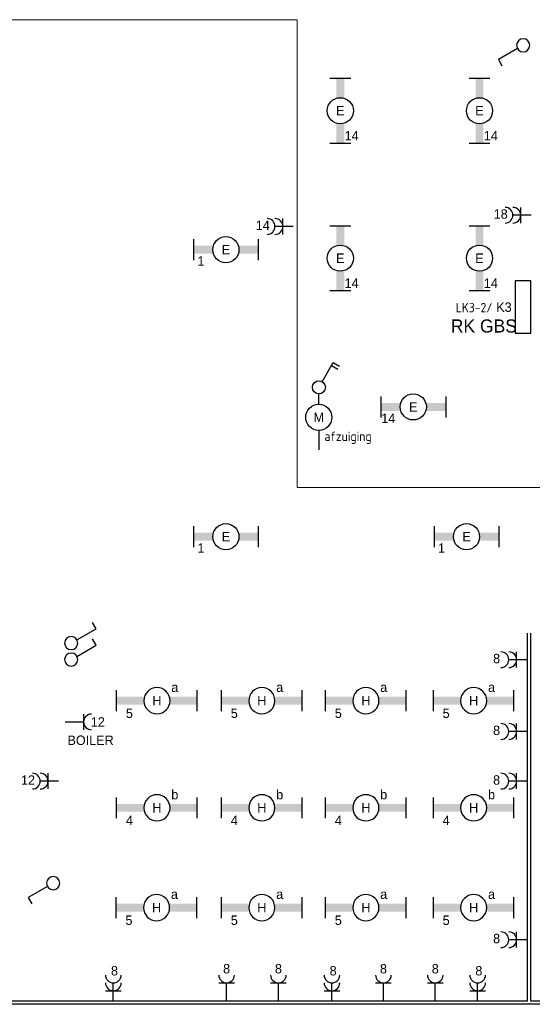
# Model space of a CAD drawing. Extents: x 1458 to 71127, y 1423 to 46205.
# Tile 5 of 9: x 36173 to 45966, y 16551 to 35358. Entities that reach past the tile are written whole.
import ezdxf
from ezdxf.enums import TextEntityAlignment as Align

# ---------------------------------------------------------------- set-up
doc = ezdxf.new("R2010")
doc.units = 0
doc.linetypes.add('E_GOOT3', pattern=[5, 4, -1])
doc.layers.get('0').update_dxf_attribs({"linetype": 'CONTINUOUS'})
for name, color, linetype in [('EL6131--_WG', 4, 'CONTINUOUS'), ('EL6212--', 3, 'CONTINUOUS'), ('EL6222--', 3, 'CONTINUOUS'), ('EL6311--', 3, 'CONTINUOUS')]:
    doc.layers.add(name, color=color, linetype=linetype)
doc.styles.add('BURO-018', font='BUROFONT.SHX', dxfattribs={"height": 1.8})
doc.styles.add('BURO-025', font='BUROFONT.SHX', dxfattribs={"height": 2.5})
doc.styles.add('ISO', font='ISOCP3.SHX')

# ---------------------------------------------------------------- blocks, each defined once
blk = doc.blocks.new('111304')
at = {"color": 0, "linetype": 'Continuous'}
for p, q in [((-1.5, 4.5), (1.5, 4.5)), ((0, 1), (0, 4.5))]:
    blk.add_line(p, q, dxfattribs=at)
blk.add_arc((0, 6), 1.5, 180, 360, dxfattribs=at)
at = {"color": 0, "linetype": 'Continuous', "style": 'BURO-018'}
for tag in ['E_GROEP', 'E_GKAST']:
    blk.add_attdef(tag, text='', height=1.8, dxfattribs=at).set_placement((0, 8.5), align=Align.MIDDLE)
at = {"color": 0, "linetype": 'Continuous', "style": 'BURO-018', "flags": 1}
for tag, p in [('E_VERMCODE', (13, 8.5)), ('E_MATCODE', (0, 0))]:
    blk.add_attdef(tag, text='', height=1.8, dxfattribs=at).set_placement(p, align=Align.MIDDLE)
blk = doc.blocks.new('111207')
at = {"color": 0, "linetype": 'Continuous'}
for p, q in [((5, 4), (-5, 4)), ((-5, 4), (-5, 1)), ((5, 1), (5, 4)), ((-5, 1), (5, 1))]:
    blk.add_line(p, q, dxfattribs=at)
at = {"color": 0, "linetype": 'Continuous', "style": 'BURO-018'}
for tag, p in [('E_GKAST', (0, 12)), ('E_GROEP', (0, 9)), ('E_KAST', (0, 6))]:
    blk.add_attdef(tag, text='', height=1.8, dxfattribs=at).set_placement(p, align=Align.MIDDLE)
at = {"color": 0, "linetype": 'Continuous', "style": 'BURO-018', "flags": 1}
blk.add_attdef('E_MATCODE', text='', height=1.8, dxfattribs=at).set_placement((0, 0), align=Align.MIDDLE)
blk = doc.blocks.new('1115B3')
at = {"color": 0, "linetype": 'Continuous'}
blk.add_circle((0, 3.5), 2.5, dxfattribs=at)
at = {"color": 0, "linetype": 'Continuous', "style": 'BURO-018'}
for tag, p in [('E_GROEP', (0, 8.5)), ('E_GKAST', (0, 8.5)), ('E_ARMCODE', (0, 3.5)), ('E_SLET', (4.5, 2.5))]:
    blk.add_attdef(tag, text='', height=1.8, dxfattribs=at).set_placement(p, align=Align.MIDDLE)
blk = doc.blocks.new('111404')
at = {"color": 0, "linetype": 'Continuous'}
for p, q in [((0.62, 3.33), (2.74, 7)), ((2.39, 6.39), (3.6, 5.69)), ((2.74, 7), (3.95, 6.3))]:
    blk.add_line(p, q, dxfattribs=at)
blk.add_circle((0, 2.25), 1.25, dxfattribs=at)
at = {"color": 0, "linetype": 'Continuous', "style": 'BURO-018'}
for tag, p in [('E_SLET1', (3.36, 9)), ('E_GKAST', (11.61, 4.38)), ('E_GROEP', (11.61, 1.38))]:
    blk.add_attdef(tag, text='', height=1.8, dxfattribs=at).set_placement(p, align=Align.MIDDLE)
at = {"color": 0, "linetype": 'Continuous', "style": 'BURO-018', "flags": 1}
blk.add_attdef('E_MATCODE', text='', height=1.8, dxfattribs=at).set_placement((0, 0), align=Align.MIDDLE)
blk = doc.blocks.new('1115B61540')
at = {"color": 0}
for p, q in [((-7.7, 2), (-7.7, -2)), ((7.7, 2), (7.7, -2))]:
    blk.add_line(p, q, dxfattribs=at)
at = {"color": 0, "linetype": 'Continuous'}
blk.add_circle((0, 0), 2.5, dxfattribs=at)
at = {"color": 0}
for points in [[(-2.5, 0.75), (-7.7, 0.75), (-2.5, -0.75), (-7.7, -0.75)], [(2.5, 0.75), (7.7, 0.75), (2.5, -0.75), (7.7, -0.75)]]:
    blk.add_solid(points, dxfattribs=at)
at = {"color": 0, "linetype": 'Continuous', "style": 'BURO-018'}
for tag, p in [('E_GROEP', (0, 5)), ('E_GKAST', (0, 5)), ('E_ARMCODE', (0, 0)), ('E_SLET', (4.5, -3))]:
    blk.add_attdef(tag, text='', height=1.8, dxfattribs=at).set_placement(p, align=Align.MIDDLE)
blk = doc.blocks.new('111304A')
at = {"color": 0, "linetype": 'Continuous'}
for p, q in [((0, 1), (0, 4.5)), ((-1.5, 3), (1.5, 3))]:
    blk.add_line(p, q, dxfattribs=at)
for centre in [(0, 6), (0, 4.5)]:
    blk.add_arc(centre, 1.5, 180, 360, dxfattribs=at)
at = {"color": 0, "linetype": 'Continuous', "style": 'BURO-018'}
for tag in ['E_GROEP', 'E_GKAST']:
    blk.add_attdef(tag, text='', height=1.8, dxfattribs=at).set_placement((0, 8.5), align=Align.MIDDLE)
at = {"color": 0, "linetype": 'Continuous', "style": 'BURO-018', "flags": 1}
for tag, p in [('E_VERMCODE', (13, 8.5)), ('E_MATCODE', (0, 0))]:
    blk.add_attdef(tag, text='', height=1.8, dxfattribs=at).set_placement(p, align=Align.MIDDLE)
blk = doc.blocks.new('1115B61240')
at = {"color": 0}
for p, q in [((-6.2, 2), (-6.2, -2)), ((6.2, 2), (6.2, -2))]:
    blk.add_line(p, q, dxfattribs=at)
at = {"color": 0, "linetype": 'Continuous'}
blk.add_circle((0, 0), 2.5, dxfattribs=at)
at = {"color": 0}
for points in [[(-2.5, 0.75), (-6.2, 0.75), (-2.5, -0.75), (-6.2, -0.75)], [(2.5, 0.75), (6.2, 0.75), (2.5, -0.75), (6.2, -0.75)]]:
    blk.add_solid(points, dxfattribs=at)
at = {"color": 0, "linetype": 'Continuous', "style": 'BURO-018'}
for tag, p in [('E_GROEP', (0, 5)), ('E_GKAST', (0, 5)), ('E_ARMCODE', (0, 0)), ('E_SLET', (4.5, -3))]:
    blk.add_attdef(tag, text='', height=1.8, dxfattribs=at).set_placement(p, align=Align.MIDDLE)
blk = doc.blocks.new('1114A1')
at = {"color": 0, "linetype": 'Continuous'}
for p, q in [((0.62, 3.33), (2.74, 7)), ((2.74, 7), (3.95, 6.3))]:
    blk.add_line(p, q, dxfattribs=at)
blk.add_circle((0, 2.25), 1.25, dxfattribs=at)
at = {"color": 0, "linetype": 'Continuous', "style": 'BURO-018'}
for tag, p in [('E_SLET1', (3.36, 9)), ('E_GKAST', (11.61, 4.38)), ('E_GROEP', (11.61, 1.38))]:
    blk.add_attdef(tag, text='', height=1.8, dxfattribs=at).set_placement(p, align=Align.MIDDLE)
at = {"color": 0, "linetype": 'Continuous', "style": 'BURO-018', "flags": 1}
blk.add_attdef('E_MATCODE', text='', height=1.8, dxfattribs=at).set_placement((0, 0), align=Align.MIDDLE)

msp = doc.modelspace()

# ---------------------------------------------------------------- linework, layer by layer
at = {"layer": 'EL6131--_WG', "color": 7, "linetype": 'E_GOOT3'}
for p, q in [((45877, 16611, -60), (45877, 23640, -60)), ((45937, 16611, -60), (45937, 23640, -60)), ((45877, 16611), (13707, 16611)), ((54927, 16611), (45937, 16611)), ((54987, 16551), (13647, 16551))]:
    msp.add_line(p, q, dxfattribs=at)
at = {"layer": 'EL6311--', "color": 4, "lineweight": 0}
for p, q in [((28946, 35358), (41472, 35358)), ((41472, 35358), (41472, 26422)), ((41472, 26422), (55823, 26422))]:
    msp.add_line(p, q, dxfattribs=at)
at = {"layer": 'EL6311--'}
for p, q in [((41887, 28011), (41887, 28211)), ((41887, 27514), (41887, 27142))]:
    msp.add_line(p, q, dxfattribs=at)

# ---------------------------------------------------------------- block references
at = {"layer": 'EL6212--', "color": 2}
ref = msp.add_blockref('111207', (46038, 29868), dxfattribs=dict(at, xscale=100, yscale=100, zscale=100, rotation=90))
ref.add_attrib('E_KAST', 'RK GBS', dxfattribs={"layer": '0', "color": 2, "linetype": 'Continuous', "height": 250, "style": 'BURO-025'}).set_placement((45040, 29508), align=Align.MIDDLE)
ref.add_attrib('E_GROEP', 'K3', dxfattribs={"layer": '0', "color": 2, "linetype": 'Continuous', "height": 180, "style": 'BURO-018'}).set_placement((45425, 29868), align=Align.MIDDLE)
at = {"layer": 'EL6222--'}
ref = msp.add_blockref('111304A', (46046, 31624), dxfattribs=dict(at, xscale=100, yscale=100, zscale=100, rotation=90))
ref.add_attrib('E_GROEP', '18', dxfattribs={"layer": '0', "color": 1, "linetype": 'Continuous', "height": 180, "style": 'BURO-018'}).set_placement((45363, 31647), align=Align.MIDDLE)
ref = msp.add_blockref('111304A', (41500, 31408), dxfattribs=dict(at, xscale=100, yscale=100, zscale=100, rotation=90))
ref.add_attrib('E_GROEP', '14', dxfattribs={"layer": '0', "color": 1, "linetype": 'Continuous', "height": 180, "style": 'BURO-018'}).set_placement((40817, 31431), align=Align.MIDDLE)
ref = msp.add_blockref('111304A', (45967, 23133), dxfattribs=dict(at, xscale=100, yscale=100, zscale=100, rotation=90))
ref.add_attrib('E_GROEP', '8', dxfattribs={"layer": '0', "color": 1, "linetype": 'Continuous', "height": 180, "style": 'BURO-018'}).set_placement((45284, 23155), align=Align.MIDDLE)
ref = msp.add_blockref('111304', (36944, 21946), dxfattribs=dict(at, xscale=100, yscale=100, zscale=100, rotation=270))
ref.add_attrib('E_GROEP', '12', dxfattribs={"layer": '0', "color": 1, "linetype": 'Continuous', "height": 180, "style": 'BURO-018'}).set_placement((37666, 21946), align=Align.MIDDLE)
ref.add_attrib('E_VERMCODE', 'BOILER', dxfattribs={"layer": '0', "color": 1, "linetype": 'Continuous', "height": 180, "style": 'BURO-018'}).set_placement((37528, 21595), align=Align.MIDDLE)
ref = msp.add_blockref('111304A', (45967, 21762), dxfattribs=dict(at, xscale=100, yscale=100, zscale=100, rotation=90))
ref.add_attrib('E_GROEP', '8', dxfattribs={"layer": '0', "color": 1, "linetype": 'Continuous', "height": 180, "style": 'BURO-018'}).set_placement((45284, 21784), align=Align.MIDDLE)
ref = msp.add_blockref('111304A', (37015, 20814), dxfattribs=dict(at, xscale=100, yscale=100, zscale=100, rotation=90))
ref.add_attrib('E_GROEP', '12', dxfattribs={"layer": '0', "color": 1, "linetype": 'Continuous', "height": 180, "style": 'BURO-018'}).set_placement((36331, 20836), align=Align.MIDDLE)
ref = msp.add_blockref('111304A', (45967, 20814), dxfattribs=dict(at, xscale=100, yscale=100, zscale=100, rotation=90))
ref.add_attrib('E_GROEP', '8', dxfattribs={"layer": '0', "color": 1, "linetype": 'Continuous', "height": 180, "style": 'BURO-018'}).set_placement((45284, 20836), align=Align.MIDDLE)
ref = msp.add_blockref('111304A', (45967, 17784), dxfattribs=dict(at, xscale=100, yscale=100, zscale=100, rotation=90))
ref.add_attrib('E_GROEP', '8', dxfattribs={"layer": '0', "color": 1, "linetype": 'Continuous', "height": 180, "style": 'BURO-018'}).set_placement((45284, 17807), align=Align.MIDDLE)
ref = msp.add_blockref('111304A', (37962, 16509), dxfattribs=dict(at, xscale=100, yscale=100, zscale=100))
ref.add_attrib('E_GROEP', '8', dxfattribs={"layer": '0', "color": 1, "linetype": 'Continuous', "height": 180, "style": 'BURO-018'}).set_placement((37984, 17192), align=Align.MIDDLE)
ref = msp.add_blockref('111304', (40126, 16509), dxfattribs=dict(at, xscale=100, yscale=100, zscale=100))
ref.add_attrib('E_GROEP', '8', dxfattribs={"layer": '0', "color": 1, "linetype": 'Continuous', "height": 180, "style": 'BURO-018'}).set_placement((40126, 17231), align=Align.MIDDLE)
ref = msp.add_blockref('111304', (41116, 16509), dxfattribs=dict(at, xscale=100, yscale=100, zscale=100))
ref.add_attrib('E_GROEP', '8', dxfattribs={"layer": '0', "color": 1, "linetype": 'Continuous', "height": 180, "style": 'BURO-018'}).set_placement((41116, 17231), align=Align.MIDDLE)
ref = msp.add_blockref('111304A', (42138, 16509), dxfattribs=dict(at, xscale=100, yscale=100, zscale=100))
ref.add_attrib('E_GROEP', '8', dxfattribs={"layer": '0', "color": 1, "linetype": 'Continuous', "height": 180, "style": 'BURO-018'}).set_placement((42161, 17192), align=Align.MIDDLE)
ref = msp.add_blockref('111304', (43122, 16509), dxfattribs=dict(at, xscale=100, yscale=100, zscale=100))
ref.add_attrib('E_GROEP', '8', dxfattribs={"layer": '0', "color": 1, "linetype": 'Continuous', "height": 180, "style": 'BURO-018'}).set_placement((43122, 17231), align=Align.MIDDLE)
ref = msp.add_blockref('111304', (44112, 16509), dxfattribs=dict(at, xscale=100, yscale=100, zscale=100))
ref.add_attrib('E_GROEP', '8', dxfattribs={"layer": '0', "color": 1, "linetype": 'Continuous', "height": 180, "style": 'BURO-018'}).set_placement((44112, 17231), align=Align.MIDDLE)
ref = msp.add_blockref('111304A', (44922, 16509), dxfattribs=dict(at, xscale=100, yscale=100, zscale=100))
ref.add_attrib('E_GROEP', '8', dxfattribs={"layer": '0', "color": 1, "linetype": 'Continuous', "height": 180, "style": 'BURO-018'}).set_placement((44945, 17192), align=Align.MIDDLE)
at = {"layer": 'EL6311--', "xscale": -100, "yscale": 100, "zscale": 100}
for p, rotation in [((46017, 34869), 90), ((36931, 23451), 270), ((36931, 23135), 270), ((37037, 18864), 90)]:
    msp.add_blockref('1114A1', p, dxfattribs=dict(at, rotation=rotation))
at = {"layer": 'EL6311--'}
ref = msp.add_blockref('1115B61240', (42298, 33619), dxfattribs=dict(at, xscale=100, yscale=100, zscale=100, rotation=90))
ref.add_attrib('E_ARMCODE', 'E', dxfattribs={"layer": '0', "color": 1, "linetype": 'Continuous', "height": 180, "style": 'BURO-018'}).set_placement((42298, 33619), align=Align.MIDDLE)
ref.add_attrib('E_GROEP', '14', dxfattribs={"layer": '0', "color": 1, "linetype": 'Continuous', "height": 180, "style": 'BURO-018'}).set_placement((42514, 33142), align=Align.MIDDLE)
ref = msp.add_blockref('1115B61240', (44957, 33619), dxfattribs=dict(at, xscale=100, yscale=100, zscale=100, rotation=90))
ref.add_attrib('E_ARMCODE', 'E', dxfattribs={"layer": '0', "color": 1, "linetype": 'Continuous', "height": 180, "style": 'BURO-018'}).set_placement((44957, 33619), align=Align.MIDDLE)
ref.add_attrib('E_GROEP', '14', dxfattribs={"layer": '0', "color": 1, "linetype": 'Continuous', "height": 180, "style": 'BURO-018'}).set_placement((45174, 33142), align=Align.MIDDLE)
ref = msp.add_blockref('1115B61240', (42298, 30803), dxfattribs=dict(at, xscale=100, yscale=100, zscale=100, rotation=90))
ref.add_attrib('E_ARMCODE', 'E', dxfattribs={"layer": '0', "color": 1, "linetype": 'Continuous', "height": 180, "style": 'BURO-018'}).set_placement((42298, 30803), align=Align.MIDDLE)
ref.add_attrib('E_GROEP', '14', dxfattribs={"layer": '0', "color": 1, "linetype": 'Continuous', "height": 180, "style": 'BURO-018'}).set_placement((42514, 30326), align=Align.MIDDLE)
ref = msp.add_blockref('1115B61240', (44957, 30803), dxfattribs=dict(at, xscale=100, yscale=100, zscale=100, rotation=90))
ref.add_attrib('E_ARMCODE', 'E', dxfattribs={"layer": '0', "color": 1, "linetype": 'Continuous', "height": 180, "style": 'BURO-018'}).set_placement((44957, 30803), align=Align.MIDDLE)
ref.add_attrib('E_GROEP', '14', dxfattribs={"layer": '0', "color": 1, "linetype": 'Continuous', "height": 180, "style": 'BURO-018'}).set_placement((45174, 30326), align=Align.MIDDLE)
ref = msp.add_blockref('1115B61240', (40112, 30965), dxfattribs=dict(at, xscale=100, yscale=100, zscale=100))
ref.add_attrib('E_ARMCODE', 'E', dxfattribs={"layer": '0', "color": 1, "linetype": 'Continuous', "height": 180, "style": 'BURO-018'}).set_placement((40112, 30965), align=Align.MIDDLE)
ref.add_attrib('E_GROEP', '1', dxfattribs={"layer": '0', "color": 1, "linetype": 'Continuous', "height": 180, "style": 'BURO-018'}).set_placement((39635, 30748), align=Align.MIDDLE)
at = {"layer": 'EL6311--', "xscale": 100, "yscale": 100, "zscale": 100}
msp.add_blockref('111404', (41889, 28111), dxfattribs=at)
at = {"layer": 'EL6311--'}
ref = msp.add_blockref('1115B61240', (43692, 27962), dxfattribs=dict(at, xscale=100, yscale=100, zscale=100))
ref.add_attrib('E_ARMCODE', 'E', dxfattribs={"layer": '0', "color": 1, "linetype": 'Continuous', "height": 180, "style": 'BURO-018'}).set_placement((43692, 27962), align=Align.MIDDLE)
ref.add_attrib('E_GROEP', '14', dxfattribs={"layer": '0', "color": 1, "linetype": 'Continuous', "height": 180, "style": 'BURO-018'}).set_placement((43214, 27745), align=Align.MIDDLE)
ref = msp.add_blockref('1115B3', (41537, 27763), dxfattribs=dict(at, xscale=100, yscale=100, zscale=100, rotation=270))
ref.add_attrib('E_ARMCODE', 'M', dxfattribs={"layer": '0', "color": 1, "linetype": 'Continuous', "height": 180, "style": 'BURO-018'}).set_placement((41887, 27763), align=Align.MIDDLE)
ref = msp.add_blockref('1115B61240', (40112, 25482), dxfattribs=dict(at, xscale=100, yscale=100, zscale=100))
ref.add_attrib('E_ARMCODE', 'E', dxfattribs={"layer": '0', "color": 1, "linetype": 'Continuous', "height": 180, "style": 'BURO-018'}).set_placement((40112, 25482), align=Align.MIDDLE)
ref.add_attrib('E_GROEP', '1', dxfattribs={"layer": '0', "color": 1, "linetype": 'Continuous', "height": 180, "style": 'BURO-018'}).set_placement((39635, 25265), align=Align.MIDDLE)
ref = msp.add_blockref('1115B61240', (44709, 25482), dxfattribs=dict(at, xscale=100, yscale=100, zscale=100))
ref.add_attrib('E_ARMCODE', 'E', dxfattribs={"layer": '0', "color": 1, "linetype": 'Continuous', "height": 180, "style": 'BURO-018'}).set_placement((44709, 25482), align=Align.MIDDLE)
ref.add_attrib('E_GROEP', '1', dxfattribs={"layer": '0', "color": 1, "linetype": 'Continuous', "height": 180, "style": 'BURO-018'}).set_placement((44231, 25265), align=Align.MIDDLE)
ref = msp.add_blockref('1115B61540', (38795, 22350), dxfattribs=dict(at, xscale=-100, yscale=100, zscale=100, rotation=180))
ref.add_attrib('E_ARMCODE', 'H', dxfattribs={"layer": '0', "color": 1, "linetype": 'Continuous', "height": 180, "style": 'BURO-018'}).set_placement((38795, 22350), align=Align.MIDDLE)
ref.add_attrib('E_SLET', 'a', dxfattribs={"layer": '0', "color": 1, "linetype": 'Continuous', "height": 180, "style": 'BURO-018'}).set_placement((39136, 22606), align=Align.MIDDLE)
ref.add_attrib('E_GROEP', '5', dxfattribs={"layer": '0', "color": 1, "linetype": 'Continuous', "height": 180, "style": 'BURO-018'}).set_placement((38269, 22109), align=Align.MIDDLE)
ref = msp.add_blockref('1115B61540', (40799, 22350), dxfattribs=dict(at, xscale=-100, yscale=100, zscale=100, rotation=180))
ref.add_attrib('E_ARMCODE', 'H', dxfattribs={"layer": '0', "color": 1, "linetype": 'Continuous', "height": 180, "style": 'BURO-018'}).set_placement((40799, 22350), align=Align.MIDDLE)
ref.add_attrib('E_SLET', 'a', dxfattribs={"layer": '0', "color": 1, "linetype": 'Continuous', "height": 180, "style": 'BURO-018'}).set_placement((41140, 22606), align=Align.MIDDLE)
ref.add_attrib('E_GROEP', '5', dxfattribs={"layer": '0', "color": 1, "linetype": 'Continuous', "height": 180, "style": 'BURO-018'}).set_placement((40273, 22109), align=Align.MIDDLE)
ref = msp.add_blockref('1115B61540', (42786, 22350), dxfattribs=dict(at, xscale=-100, yscale=100, zscale=100, rotation=180))
ref.add_attrib('E_ARMCODE', 'H', dxfattribs={"layer": '0', "color": 1, "linetype": 'Continuous', "height": 180, "style": 'BURO-018'}).set_placement((42786, 22350), align=Align.MIDDLE)
ref.add_attrib('E_SLET', 'a', dxfattribs={"layer": '0', "color": 1, "linetype": 'Continuous', "height": 180, "style": 'BURO-018'}).set_placement((43127, 22606), align=Align.MIDDLE)
ref.add_attrib('E_GROEP', '5', dxfattribs={"layer": '0', "color": 1, "linetype": 'Continuous', "height": 180, "style": 'BURO-018'}).set_placement((42260, 22109), align=Align.MIDDLE)
ref = msp.add_blockref('1115B61540', (44846, 22350), dxfattribs=dict(at, xscale=-100, yscale=100, zscale=100, rotation=180))
ref.add_attrib('E_ARMCODE', 'H', dxfattribs={"layer": '0', "color": 1, "linetype": 'Continuous', "height": 180, "style": 'BURO-018'}).set_placement((44846, 22350), align=Align.MIDDLE)
ref.add_attrib('E_SLET', 'a', dxfattribs={"layer": '0', "color": 1, "linetype": 'Continuous', "height": 180, "style": 'BURO-018'}).set_placement((45187, 22606), align=Align.MIDDLE)
ref.add_attrib('E_GROEP', '5', dxfattribs={"layer": '0', "color": 1, "linetype": 'Continuous', "height": 180, "style": 'BURO-018'}).set_placement((44320, 22109), align=Align.MIDDLE)
ref = msp.add_blockref('1115B61540', (38795, 20304), dxfattribs=dict(at, xscale=-100, yscale=100, zscale=100, rotation=180))
ref.add_attrib('E_ARMCODE', 'H', dxfattribs={"layer": '0', "color": 1, "linetype": 'Continuous', "height": 180, "style": 'BURO-018'}).set_placement((38795, 20304), align=Align.MIDDLE)
ref.add_attrib('E_SLET', 'b', dxfattribs={"layer": '0', "color": 1, "linetype": 'Continuous', "height": 180, "style": 'BURO-018'}).set_placement((39136, 20560), align=Align.MIDDLE)
ref.add_attrib('E_GROEP', '4', dxfattribs={"layer": '0', "color": 1, "linetype": 'Continuous', "height": 180, "style": 'BURO-018'}).set_placement((38269, 20064), align=Align.MIDDLE)
ref = msp.add_blockref('1115B61540', (40799, 20304), dxfattribs=dict(at, xscale=-100, yscale=100, zscale=100, rotation=180))
ref.add_attrib('E_ARMCODE', 'H', dxfattribs={"layer": '0', "color": 1, "linetype": 'Continuous', "height": 180, "style": 'BURO-018'}).set_placement((40799, 20304), align=Align.MIDDLE)
ref.add_attrib('E_SLET', 'b', dxfattribs={"layer": '0', "color": 1, "linetype": 'Continuous', "height": 180, "style": 'BURO-018'}).set_placement((41140, 20560), align=Align.MIDDLE)
ref.add_attrib('E_GROEP', '4', dxfattribs={"layer": '0', "color": 1, "linetype": 'Continuous', "height": 180, "style": 'BURO-018'}).set_placement((40273, 20064), align=Align.MIDDLE)
ref = msp.add_blockref('1115B61540', (42786, 20304), dxfattribs=dict(at, xscale=-100, yscale=100, zscale=100, rotation=180))
ref.add_attrib('E_ARMCODE', 'H', dxfattribs={"layer": '0', "color": 1, "linetype": 'Continuous', "height": 180, "style": 'BURO-018'}).set_placement((42786, 20304), align=Align.MIDDLE)
ref.add_attrib('E_SLET', 'b', dxfattribs={"layer": '0', "color": 1, "linetype": 'Continuous', "height": 180, "style": 'BURO-018'}).set_placement((43127, 20560), align=Align.MIDDLE)
ref.add_attrib('E_GROEP', '4', dxfattribs={"layer": '0', "color": 1, "linetype": 'Continuous', "height": 180, "style": 'BURO-018'}).set_placement((42260, 20064), align=Align.MIDDLE)
ref = msp.add_blockref('1115B61540', (44846, 20304), dxfattribs=dict(at, xscale=-100, yscale=100, zscale=100, rotation=180))
ref.add_attrib('E_ARMCODE', 'H', dxfattribs={"layer": '0', "color": 1, "linetype": 'Continuous', "height": 180, "style": 'BURO-018'}).set_placement((44846, 20304), align=Align.MIDDLE)
ref.add_attrib('E_SLET', 'b', dxfattribs={"layer": '0', "color": 1, "linetype": 'Continuous', "height": 180, "style": 'BURO-018'}).set_placement((45187, 20560), align=Align.MIDDLE)
ref.add_attrib('E_GROEP', '4', dxfattribs={"layer": '0', "color": 1, "linetype": 'Continuous', "height": 180, "style": 'BURO-018'}).set_placement((44320, 20064), align=Align.MIDDLE)
ref = msp.add_blockref('1115B61540', (38788, 18397), dxfattribs=dict(at, xscale=-100, yscale=100, zscale=100, rotation=180))
ref.add_attrib('E_ARMCODE', 'H', dxfattribs={"layer": '0', "color": 1, "linetype": 'Continuous', "height": 180, "style": 'BURO-018'}).set_placement((38788, 18397), align=Align.MIDDLE)
ref.add_attrib('E_SLET', 'a', dxfattribs={"layer": '0', "color": 1, "linetype": 'Continuous', "height": 180, "style": 'BURO-018'}).set_placement((39129, 18653), align=Align.MIDDLE)
ref.add_attrib('E_GROEP', '5', dxfattribs={"layer": '0', "color": 1, "linetype": 'Continuous', "height": 180, "style": 'BURO-018'}).set_placement((38261, 18156), align=Align.MIDDLE)
ref = msp.add_blockref('1115B61540', (40799, 18397), dxfattribs=dict(at, xscale=-100, yscale=100, zscale=100, rotation=180))
ref.add_attrib('E_ARMCODE', 'H', dxfattribs={"layer": '0', "color": 1, "linetype": 'Continuous', "height": 180, "style": 'BURO-018'}).set_placement((40799, 18397), align=Align.MIDDLE)
ref.add_attrib('E_SLET', 'a', dxfattribs={"layer": '0', "color": 1, "linetype": 'Continuous', "height": 180, "style": 'BURO-018'}).set_placement((41140, 18653), align=Align.MIDDLE)
ref.add_attrib('E_GROEP', '5', dxfattribs={"layer": '0', "color": 1, "linetype": 'Continuous', "height": 180, "style": 'BURO-018'}).set_placement((40273, 18156), align=Align.MIDDLE)
ref = msp.add_blockref('1115B61540', (42786, 18397), dxfattribs=dict(at, xscale=-100, yscale=100, zscale=100, rotation=180))
ref.add_attrib('E_ARMCODE', 'H', dxfattribs={"layer": '0', "color": 1, "linetype": 'Continuous', "height": 180, "style": 'BURO-018'}).set_placement((42786, 18397), align=Align.MIDDLE)
ref.add_attrib('E_SLET', 'a', dxfattribs={"layer": '0', "color": 1, "linetype": 'Continuous', "height": 180, "style": 'BURO-018'}).set_placement((43127, 18653), align=Align.MIDDLE)
ref.add_attrib('E_GROEP', '5', dxfattribs={"layer": '0', "color": 1, "linetype": 'Continuous', "height": 180, "style": 'BURO-018'}).set_placement((42260, 18156), align=Align.MIDDLE)
ref = msp.add_blockref('1115B61540', (44846, 18397), dxfattribs=dict(at, xscale=-100, yscale=100, zscale=100, rotation=180))
ref.add_attrib('E_ARMCODE', 'H', dxfattribs={"layer": '0', "color": 1, "linetype": 'Continuous', "height": 180, "style": 'BURO-018'}).set_placement((44846, 18397), align=Align.MIDDLE)
ref.add_attrib('E_SLET', 'a', dxfattribs={"layer": '0', "color": 1, "linetype": 'Continuous', "height": 180, "style": 'BURO-018'}).set_placement((45187, 18653), align=Align.MIDDLE)
ref.add_attrib('E_GROEP', '5', dxfattribs={"layer": '0', "color": 1, "linetype": 'Continuous', "height": 180, "style": 'BURO-018'}).set_placement((44320, 18156), align=Align.MIDDLE)

# ---------------------------------------------------------------- texts
at = {"layer": 'EL6131--_WG', "color": 4, "style": 'ISO'}
msp.add_text('LK3-2/', height=180, dxfattribs=at).set_placement((44503, 29768))
at = {"layer": 'EL6131--_WG', "color": 1, "style": 'ISO'}
msp.add_text('afzuiging', height=180, dxfattribs=at).set_placement((41995, 27310))

doc.saveas('drawing.dxf')
